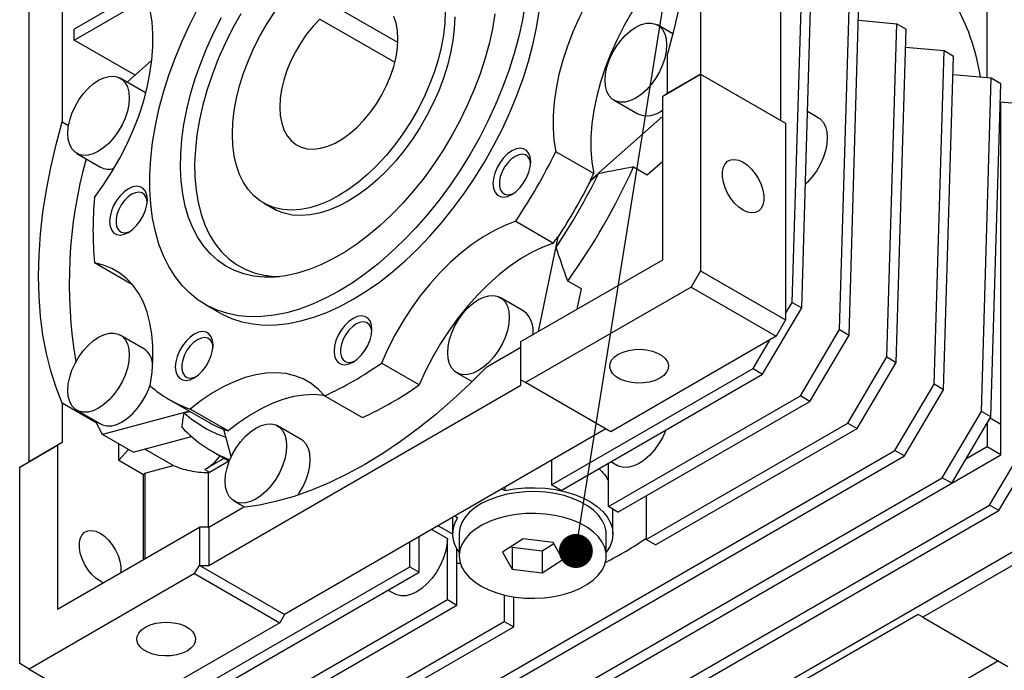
# Model space of a CAD drawing. Header units: millimetres. Extents: x 32 to 1365, y 32 to 1048.
# Tile 6 of 11: x 1137 to 1284, y 643 to 740. Entities that reach past the tile are written whole.
import ezdxf

# ---------------------------------------------------------------- set-up
doc = ezdxf.new("R2010")
doc.units = ezdxf.units.MM
doc.header["$LTSCALE"] = 5
doc.linetypes.add('SLD-Solid', pattern=[0])
doc.layers.add('TEXT', color=140, linetype='SLD-Solid', lineweight=25)
doc.styles.get("Standard").update_dxf_attribs({"font": 'VERDANA.TTF'})
doc.dimstyles.new('SLDDIMSTYLE0', dxfattribs={"dimtxt": 0.18, "dimasz": 5.08, "dimexe": 0, "dimexo": 0.0625, "dimgap": 0, "dimtad": 0, "dimtih": 1, "dimtoh": 1, "dimdec": 0, "dimrnd": 1e-09, "dimzin": 0, "dimdsep": 46, "dimtxsty": 'Standard', "dimblk1": 'DOT', "dimblk2": 'DOT', "dimsah": 1, "dimcen": 0.09, "dimadec": 0, "dimazin": 0, "dimtfac": 5.08, "dimtdec": 0, "dimtofl": 0, "dimtmove": 0, "dimatfit": 3, "dimldrblk": 'DOT', "dimfxl": 0, "dimfrac": 2, "dimtolj": 1, "dimtzin": 0, "dimarcsym": 0})

# ---------------------------------------------------------------- blocks, each defined once
blk = doc.blocks.new('_Dot')
at = {"color": 0, "linetype": 'ByBlock', "lineweight": -2}
blk.add_line((-0.5, 0), (-1, 0), dxfattribs=at)
at = {"color": 0, "linetype": 'ByBlock', "const_width": 0.5}
blk.add_lwpolyline([(-0.25, 0, 1), (0.25, 0, 1)], format="xyb", close=True, dxfattribs=at)

msp = doc.modelspace()

# ---------------------------------------------------------------- linework, layer by layer
for p, q in [((1238.747, 810.072), (1238.747, 731.685)), ((1250.768, 724.745), (1250.768, 789.66)), ((1143.288, 754.965), (1143.288, 724.579)), ((1138.338, 673.72), (1138.338, 752.107)), ((1252.468, 697.553), (1253.95, 747.405)), ((1253.883, 696.737), (1255.364, 746.588)), ((1156.723, 745.165), (1145.056, 738.43)), ((1281.563, 744.324), (1281.563, 731.137)), ((1145.056, 736.797), (1156.723, 743.532)), ((1193.479, 736.434), (1181.825, 743.162)), ((1259.54, 693.471), (1261.021, 743.323)), ((1260.954, 692.655), (1262.435, 742.506)), ((1181.825, 739.93), (1193.028, 733.463)), ((1262.354, 739.754), (1268.092, 739.241)), ((1266.611, 689.389), (1268.092, 739.241)), ((1268.092, 739.241), (1269.506, 738.424)), ((1145.056, 736.797), (1145.056, 738.43)), ((1234.62, 737.723), (1232.323, 739.049)), ((1268.025, 688.572), (1269.506, 738.424)), ((1154.177, 731.531), (1145.056, 736.797)), ((1275.163, 735.159), (1269.425, 735.672)), ((1273.682, 685.307), (1275.163, 735.159)), ((1276.578, 734.342), (1275.163, 735.159)), ((1153.01, 730.496), (1156.696, 733.765)), ((1233.798, 728.827), (1233.798, 734.716)), ((1275.096, 684.49), (1276.578, 734.342)), ((1155.505, 729.056), (1151.969, 731.097)), ((1233.09, 728.419), (1238.747, 731.684)), ((1238.747, 731.685), (1233.798, 728.827)), ((1238.747, 731.685), (1250.768, 724.745)), ((1238.747, 731.685), (1238.747, 731.684)), ((1238.747, 731.684), (1238.747, 702.289)), ((1238.747, 731.684), (1251.475, 724.337)), ((1282.234, 731.077), (1276.496, 731.59)), ((1280.753, 681.225), (1282.234, 731.077)), ((1283.649, 730.26), (1282.234, 731.077)), ((1282.167, 680.408), (1283.649, 730.26)), ((1225.823, 727.791), (1229.359, 725.75)), ((1233.09, 728.419), (1233.798, 728.827)), ((1233.09, 703.923), (1233.09, 728.419)), ((1283.613, 727.504), (1283.613, 679.301)), ((1289.305, 726.995), (1283.613, 727.504)), ((1256.364, 725.17), (1254.755, 726.099)), ((1143.288, 724.579), (1144.234, 724.034)), ((1233.09, 725.406), (1222.258, 715.8)), ((1250.768, 724.745), (1251.475, 724.337)), ((1251.475, 724.337), (1251.475, 694.941)), ((1222.768, 716.815), (1217.112, 720.08)), ((1145.47, 719.838), (1149.005, 717.797)), ((1230.788, 716.635), (1233.09, 718.677)), ((1228.737, 717.819), (1230.788, 716.635)), ((1222.258, 715.8), (1222.329, 715.759)), ((1222.329, 715.759), (1223.496, 716.795)), ((1173.405, 712.407), (1174.819, 711.59)), ((1211.11, 709.685), (1216.767, 706.419)), ((1217.39, 707.369), (1214.487, 693.183)), ((1217.148, 705.799), (1217.461, 707.328)), ((1217.461, 707.328), (1217.39, 707.369)), ((1211.877, 691.676), (1233.09, 703.923)), ((1153.773, 700.185), (1148.116, 703.451)), ((1238.747, 702.289), (1237.333, 699.839)), ((1238.747, 702.289), (1251.475, 694.941)), ((1237.333, 699.839), (1212.584, 685.552)), ((1220.932, 699.564), (1218.881, 700.748)), ((1220.315, 696.547), (1220.932, 699.564)), ((1237.333, 699.839), (1250.061, 692.492)), ((1212.323, 696.244), (1208.788, 698.285)), ((1164.655, 697.251), (1166.777, 696.026)), ((1248.028, 686.829), (1253.883, 696.737)), ((1251.475, 695.872), (1252.468, 697.553)), ((1252.468, 697.553), (1253.883, 696.737)), ((1251.475, 694.941), (1250.061, 692.492)), ((1155.505, 690.621), (1151.969, 692.662)), ((1250.061, 692.492), (1225.312, 678.205)), ((1253.685, 683.563), (1259.54, 693.471)), ((1255.099, 682.747), (1260.954, 692.655)), ((1259.54, 693.471), (1260.954, 692.655)), ((1206.777, 687.916), (1211.877, 690.86)), ((1211.877, 685.961), (1211.877, 691.676)), ((1246.614, 687.645), (1249.176, 691.981)), ((1260.756, 679.481), (1266.611, 689.389)), ((1266.611, 689.389), (1268.025, 688.572)), ((1196.676, 685.211), (1191.019, 688.477)), ((1262.171, 678.665), (1268.025, 688.572)), ((1202.288, 687.027), (1204.586, 685.701)), ((1216.473, 670.245), (1246.614, 687.645)), ((1217.888, 669.429), (1248.028, 686.829)), ((1246.614, 687.645), (1248.028, 686.829)), ((1165.208, 658.203), (1211.877, 685.144)), ((1211.877, 685.961), (1212.584, 685.552)), ((1211.877, 685.144), (1211.877, 685.961)), ((1225.312, 678.205), (1212.584, 685.552)), ((1267.827, 675.399), (1273.682, 685.307)), ((1275.096, 684.49), (1273.682, 685.307)), ((1182.531, 683.577), (1188.188, 680.311)), ((1224.984, 666.994), (1253.685, 683.563)), ((1255.099, 682.747), (1253.685, 683.563)), ((1269.242, 674.582), (1275.096, 684.49)), ((1143.288, 682.466), (1143.288, 676.577)), ((1148.371, 679.532), (1143.288, 682.466)), ((1159.277, 683.036), (1165.005, 679.729)), ((1226.398, 666.177), (1255.099, 682.747)), ((1145.47, 681.404), (1149.005, 679.363)), ((1162.31, 681.285), (1149.289, 677.797)), ((1161.509, 681.01), (1162.381, 681.244)), ((1168.097, 678.323), (1162.44, 681.589)), ((1274.898, 671.317), (1280.753, 681.225)), ((1276.313, 670.5), (1282.167, 680.408)), ((1282.167, 680.408), (1280.753, 681.225)), ((1149.289, 677.797), (1148.239, 679.805)), ((1179.04, 677.03), (1175.504, 679.071)), ((1230.616, 662.081), (1260.756, 679.481)), ((1260.756, 679.481), (1262.171, 678.665)), ((1281.598, 679.446), (1281.598, 675.92)), ((1283.649, 679.281), (1282.047, 680.206)), ((1283.649, 674.736), (1283.649, 679.281)), ((1153.886, 675.143), (1149.289, 677.797)), ((1153.886, 675.143), (1162.63, 677.486)), ((1168.565, 674.478), (1167.474, 678.553)), ((1224.605, 678.613), (1176.522, 650.855)), ((1232.03, 661.265), (1262.171, 678.665)), ((1136.924, 672.903), (1142.581, 676.169)), ((1143.288, 676.577), (1138.338, 673.72)), ((1143.288, 676.577), (1142.581, 676.169)), ((1142.581, 676.169), (1142.581, 651.672)), ((1151.773, 673.924), (1151.773, 676.363)), ((1281.598, 675.92), (1278.437, 674.096)), ((1283.649, 674.736), (1281.598, 675.92)), ((1281.969, 667.235), (1287.824, 677.143)), ((1283.384, 666.418), (1289.238, 676.326)), ((1153.207, 675.535), (1151.773, 673.924)), ((1159.872, 673.159), (1155.626, 675.61)), ((1165.73, 675.269), (1168.275, 673.8)), ((1186.333, 628.353), (1267.827, 675.399)), ((1187.747, 627.537), (1269.242, 674.582)), ((1269.242, 674.582), (1267.827, 675.399)), ((1276.314, 670.502), (1283.649, 674.736)), ((1138.338, 673.72), (1136.924, 672.903)), ((1151.773, 673.924), (1155.45, 671.801)), ((1155.627, 672), (1159.872, 673.159)), ((1167.543, 674.223), (1164.629, 672.541)), ((1165.301, 672.153), (1168.215, 673.835)), ((1216.473, 673.919), (1216.473, 670.245)), ((1224.984, 666.994), (1224.984, 673.525)), ((1225.33, 673.725), (1226.33, 673.148)), ((1136.924, 643.508), (1136.924, 672.903)), ((1155.45, 671.801), (1155.627, 672)), ((1155.45, 659.102), (1155.45, 671.801)), ((1155.627, 672), (1155.627, 659.204)), ((1164.629, 672.541), (1165.301, 672.153)), ((1165.173, 663.919), (1165.173, 672.081)), ((1193.404, 624.271), (1274.898, 671.317)), ((1194.818, 623.455), (1276.313, 670.5)), ((1217.888, 669.429), (1216.473, 670.245)), ((1276.313, 670.5), (1274.898, 671.317)), ((1209.05, 669.633), (1209.467, 669.392)), ((1209.467, 669.874), (1209.467, 669.392)), ((1230.616, 668.612), (1230.616, 662.081)), ((1169.005, 667.813), (1170.593, 666.896)), ((1200.475, 620.189), (1281.969, 667.235)), ((1283.384, 666.418), (1281.969, 667.235)), ((1165.208, 663.919), (1170.308, 666.863)), ((1198.796, 610.239), (1297.084, 666.979)), ((1201.889, 619.373), (1283.384, 666.418)), ((1226.398, 666.177), (1224.984, 666.994)), ((1225.645, 662.898), (1225.645, 666.612)), ((1199.521, 664.132), (1201.645, 662.906)), ((1201.645, 665.358), (1201.645, 662.898)), ((1202.396, 665.31), (1201.979, 665.551)), ((1297.437, 665.142), (1271.981, 650.447)), ((1142.581, 651.672), (1163.794, 663.919)), ((1163.794, 663.919), (1163.794, 658.203)), ((1165.208, 663.919), (1163.794, 663.919)), ((1165.208, 663.919), (1165.208, 658.203)), ((1198.547, 663.57), (1200.892, 662.216)), ((1202.645, 662.898), (1202.645, 659.632)), ((1224.645, 659.632), (1224.645, 662.898)), ((1195.26, 657.999), (1195.26, 661.672)), ((1196.674, 657.183), (1196.674, 662.489)), ((1200.892, 653.086), (1200.892, 662.216)), ((1212.206, 662.165), (1209.125, 660.179)), ((1216.726, 661.618), (1212.206, 662.165)), ((1215.084, 660.364), (1216.807, 661.475)), ((1218.166, 659.085), (1216.726, 661.618)), ((1232.03, 661.265), (1230.616, 662.081)), ((1202.307, 652.27), (1202.307, 660.63)), ((1209.125, 660.179), (1210.564, 657.645)), ((1210.483, 661.055), (1210.564, 660.912)), ((1210.564, 660.912), (1215.084, 660.364)), ((1210.564, 660.912), (1210.564, 657.645)), ((1215.084, 660.364), (1215.084, 657.098)), ((1215.084, 657.098), (1218.166, 659.085)), ((1163.087, 656.978), (1138.338, 642.691)), ((1163.087, 656.978), (1163.794, 658.203)), ((1163.087, 656.978), (1175.815, 649.63)), ((1176.522, 650.855), (1163.794, 658.203)), ((1163.794, 658.203), (1165.208, 658.203)), ((1165.12, 640.599), (1195.26, 657.999)), ((1166.534, 639.783), (1196.674, 657.183)), ((1195.26, 657.999), (1196.674, 657.183)), ((1210.564, 657.645), (1215.084, 657.098)), ((1192.046, 654.511), (1193.046, 653.934)), ((1172.191, 636.517), (1200.892, 653.086)), ((1200.892, 653.086), (1202.307, 652.27)), ((1209.402, 653.773), (1209.402, 649.835)), ((1210.817, 649.019), (1210.817, 653.495)), ((1173.605, 635.701), (1202.307, 652.27)), ((1175.815, 649.63), (1151.066, 635.343)), ((1176.522, 650.855), (1175.815, 649.63)), ((1179.262, 632.435), (1209.402, 649.835)), ((1209.402, 649.835), (1210.817, 649.019)), ((1271.274, 650.855), (1224.605, 623.914)), ((1271.981, 650.447), (1271.274, 650.855)), ((1271.981, 650.447), (1284.709, 643.099)), ((1180.676, 631.619), (1210.817, 649.019)), ((1138.338, 642.691), (1136.924, 643.508)), ((1283.295, 643.916), (1236.626, 616.974)), ((1138.338, 642.691), (1151.066, 635.343))]:
    msp.add_line(p, q)
at = {"flags": 128}
for points in [[(1233.798, 776.83), (1234.727, 774.477), (1235.518, 771.989), (1236.169, 769.375), (1236.677, 766.643), (1237.041, 763.799), (1237.26, 760.853), (1237.333, 757.814), (1237.26, 754.69), (1237.041, 751.492), (1236.677, 748.228), (1236.169, 744.909), (1235.518, 741.543), (1234.727, 738.143), (1233.798, 734.716)], [(1225.434, 748.085), (1224.085, 746.205), (1222.823, 744.245), (1221.659, 742.219), (1220.6, 740.143), (1219.655, 738.033), (1218.83, 735.904), (1218.132, 733.772), (1217.567, 731.653), (1217.138, 729.563), (1216.848, 727.517), (1216.7, 725.532), (1216.695, 723.621), (1216.832, 721.799), (1217.112, 720.08)], [(1231.09, 744.819), (1229.742, 742.939), (1228.48, 740.979), (1227.316, 738.953), (1226.257, 736.878), (1225.312, 734.767), (1224.487, 732.638), (1223.789, 730.506), (1223.224, 728.387), (1222.794, 726.297), (1222.505, 724.252), (1222.357, 722.266), (1222.351, 720.355), (1222.489, 718.534), (1222.768, 716.815)], [(1212.508, 742.301), (1212.098, 739.835), (1211.554, 737.329), (1210.878, 734.797), (1210.075, 732.251), (1209.149, 729.703), (1208.102, 727.166), (1206.942, 724.651), (1205.673, 722.172), (1204.302, 719.741), (1202.834, 717.368), (1201.279, 715.067), (1199.642, 712.847), (1197.932, 710.72), (1196.158, 708.696), (1194.327, 706.786), (1192.45, 704.997), (1190.534, 703.34), (1188.59, 701.822), (1186.627, 700.45), (1184.654, 699.231), (1182.681, 698.172), (1180.717, 697.277), (1178.773, 696.55), (1176.857, 695.996), (1174.98, 695.617), (1173.149, 695.414), (1171.375, 695.389), (1169.665, 695.542), (1168.029, 695.872), (1166.473, 696.377), (1165.006, 697.056), (1163.634, 697.904), (1162.365, 698.918), (1161.205, 700.092), (1160.159, 701.422), (1159.232, 702.899), (1158.429, 704.519), (1157.754, 706.271), (1157.21, 708.148), (1156.799, 710.141), (1156.524, 712.24), (1156.387, 714.435), (1156.387, 716.715), (1156.524, 719.068), (1156.799, 721.485), (1157.21, 723.951), (1157.754, 726.457), (1158.429, 728.989), (1159.232, 731.535), (1160.159, 734.083), (1161.205, 736.62), (1162.365, 739.135), (1163.634, 741.614)], [(1148.116, 713.252), (1149.465, 715.132), (1150.727, 717.092), (1151.891, 719.118), (1152.95, 721.193), (1153.895, 723.304), (1154.72, 725.433), (1155.417, 727.565), (1155.983, 729.684), (1156.412, 731.774), (1156.702, 733.82), (1156.85, 735.805), (1156.855, 737.716), (1156.718, 739.538), (1156.438, 741.257)], [(1207.999, 740.733), (1207.628, 738.494), (1207.126, 736.217), (1206.495, 733.915), (1205.739, 731.601), (1204.863, 729.289), (1203.87, 726.992), (1202.768, 724.723), (1201.561, 722.495), (1200.258, 720.321), (1198.866, 718.213), (1197.392, 716.184), (1195.845, 714.245), (1194.234, 712.406), (1192.568, 710.68), (1190.857, 709.074), (1189.11, 707.6), (1187.338, 706.265), (1185.55, 705.076), (1183.757, 704.041), (1181.97, 703.166), (1180.197, 702.455), (1178.451, 701.912), (1176.739, 701.542), (1175.073, 701.345), (1173.462, 701.324), (1171.916, 701.477), (1170.442, 701.805), (1169.049, 702.305), (1167.746, 702.974), (1166.54, 703.809), (1165.437, 704.805), (1164.445, 705.956), (1163.568, 707.256), (1162.812, 708.697), (1162.181, 710.27), (1161.679, 711.968), (1161.308, 713.779), (1161.072, 715.695), (1160.97, 717.703), (1161.004, 719.792), (1161.173, 721.951), (1161.477, 724.167), (1161.914, 726.427), (1162.481, 728.718), (1163.174, 731.028), (1163.991, 733.342), (1164.927, 735.648), (1165.975, 737.933), (1167.13, 740.183)], [(1169.976, 740.733), (1168.753, 738.53), (1167.634, 736.282), (1166.626, 734.003), (1165.735, 731.706), (1164.966, 729.406), (1164.324, 727.116), (1163.813, 724.849), (1163.436, 722.62), (1163.195, 720.441), (1163.091, 718.327), (1163.126, 716.289), (1163.298, 714.341), (1163.608, 712.493), (1164.052, 710.756), (1164.629, 709.142), (1165.335, 707.66), (1166.166, 706.319), (1167.116, 705.126), (1168.18, 704.09), (1169.352, 703.216), (1170.624, 702.509), (1171.99, 701.974), (1173.44, 701.615), (1174.965, 701.432), (1175.777, 701.408)], [(1166.777, 696.026), (1167.127, 695.831), (1168.594, 695.153), (1170.15, 694.647), (1171.787, 694.317), (1173.496, 694.164), (1175.271, 694.189), (1177.101, 694.392), (1178.979, 694.771), (1180.894, 695.326), (1182.839, 696.052), (1184.802, 696.947), (1186.775, 698.007), (1188.748, 699.225), (1190.711, 700.597), (1192.656, 702.115), (1194.571, 703.773), (1196.449, 705.561), (1198.279, 707.472), (1200.054, 709.495), (1201.763, 711.622), (1203.4, 713.842), (1204.956, 716.144), (1206.423, 718.516), (1207.794, 720.948), (1209.063, 723.427), (1210.224, 725.941), (1211.27, 728.478), (1212.197, 731.026), (1213, 733.572), (1213.675, 736.104), (1214.219, 738.61), (1214.63, 741.077)], [(1200.564, 741.078), (1200.496, 739.343), (1200.293, 737.545), (1199.956, 735.699), (1199.489, 733.821), (1198.896, 731.926), (1198.181, 730.03), (1197.35, 728.151), (1196.411, 726.303), (1195.372, 724.503), (1194.242, 722.767), (1193.029, 721.108), (1191.745, 719.541), (1190.401, 718.079), (1189.008, 716.736), (1187.577, 715.521), (1186.122, 714.447), (1184.654, 713.521), (1183.186, 712.752), (1181.73, 712.146), (1180.3, 711.709), (1178.906, 711.444), (1177.562, 711.353), (1176.278, 711.438), (1175.066, 711.697), (1173.935, 712.128), (1172.896, 712.728), (1171.957, 713.492), (1171.127, 714.412), (1170.412, 715.482), (1169.818, 716.692), (1169.351, 718.031), (1169.015, 719.489), (1168.812, 721.052), (1168.744, 722.708)], [(1168.744, 722.708), (1168.812, 724.443), (1169.015, 726.241), (1169.351, 728.087), (1169.818, 729.965), (1170.412, 731.86), (1171.127, 733.756), (1171.957, 735.635), (1172.896, 737.483), (1173.935, 739.283), (1175.066, 741.019)], [(1201.978, 740.261), (1201.91, 738.527), (1201.707, 736.729), (1201.37, 734.883), (1200.903, 733.004), (1200.31, 731.109), (1199.595, 729.214), (1198.764, 727.334), (1197.825, 725.487), (1196.786, 723.687), (1195.656, 721.95), (1194.443, 720.291), (1193.16, 718.724), (1191.815, 717.263), (1190.422, 715.919), (1188.991, 714.705), (1187.536, 713.63), (1186.068, 712.704), (1184.6, 711.935), (1183.144, 711.33), (1181.714, 710.892), (1180.321, 710.627), (1178.976, 710.537), (1177.692, 710.621), (1176.48, 710.88), (1175.349, 711.312), (1174.819, 711.59)], [(1181.825, 739.93), (1180.802, 738.856), (1179.839, 737.673), (1178.952, 736.4), (1178.153, 735.056), (1177.456, 733.663), (1176.872, 732.242), (1176.41, 730.816), (1176.076, 729.406), (1175.877, 728.035), (1175.815, 726.725), (1175.891, 725.495), (1176.104, 724.366), (1176.452, 723.354), (1176.927, 722.476), (1177.523, 721.745), (1178.231, 721.173), (1179.039, 720.769), (1179.935, 720.538), (1180.905, 720.486), (1181.933, 720.611), (1183.004, 720.913), (1184.101, 721.387), (1185.206, 722.025), (1186.303, 722.818), (1187.374, 723.752), (1188.403, 724.814), (1189.372, 725.987), (1190.268, 727.252), (1191.077, 728.589), (1191.784, 729.978), (1192.38, 731.397), (1192.856, 732.824), (1193.203, 734.237), (1193.416, 735.612), (1193.492, 736.93), (1193.43, 738.169), (1193.231, 739.309), (1192.897, 740.334)], [(1229.073, 738.728), (1229.871, 739.108), (1230.645, 739.315), (1231.371, 739.343), (1232.027, 739.191), (1232.594, 738.864), (1233.054, 738.372), (1233.392, 737.729), (1233.599, 736.955), (1233.669, 736.073), (1233.599, 735.111), (1233.392, 734.098), (1233.054, 733.064), (1232.594, 732.041), (1232.027, 731.06), (1231.371, 730.15), (1230.645, 729.34), (1229.871, 728.654), (1229.073, 728.113), (1228.275, 727.732), (1227.501, 727.525), (1226.775, 727.497), (1226.119, 727.649), (1225.552, 727.976), (1225.093, 728.468), (1224.754, 729.111), (1224.547, 729.885), (1224.477, 730.767), (1224.547, 731.729), (1224.754, 732.742), (1225.093, 733.776), (1225.552, 734.799), (1226.119, 735.78), (1226.775, 736.69), (1227.501, 737.5), (1228.275, 738.186), (1229.073, 738.728)], [(1148.719, 730.775), (1149.518, 731.155), (1150.291, 731.362), (1151.018, 731.391), (1151.674, 731.239), (1152.24, 730.912), (1152.7, 730.419), (1153.038, 729.776), (1153.246, 729.002), (1153.316, 728.121), (1153.246, 727.159), (1153.038, 726.146), (1152.7, 725.112), (1152.24, 724.088), (1151.674, 723.107), (1151.018, 722.198), (1150.291, 721.388), (1149.518, 720.701), (1148.719, 720.16), (1147.921, 719.78), (1147.147, 719.573), (1146.421, 719.544), (1145.765, 719.696), (1145.199, 720.023), (1144.739, 720.516), (1144.4, 721.159), (1144.193, 721.933), (1144.123, 722.814), (1144.193, 723.776), (1144.4, 724.789), (1144.739, 725.823), (1145.199, 726.847), (1145.765, 727.828), (1146.421, 728.737), (1147.147, 729.547), (1147.921, 730.234), (1148.719, 730.775)], [(1155.78, 728.867), (1155.776, 728.871), (1155.505, 729.056)], [(1143.288, 682.466), (1142.358, 684.819), (1141.567, 687.306), (1140.916, 689.92), (1140.408, 692.653), (1140.044, 695.497), (1139.825, 698.443), (1139.752, 701.482), (1139.825, 704.605), (1140.044, 707.804), (1140.408, 711.068), (1140.916, 714.387), (1141.567, 717.752), (1142.358, 721.153), (1143.288, 724.579)], [(1256.364, 725.17), (1256.636, 724.985), (1257.095, 724.493), (1257.434, 723.85), (1257.641, 723.076), (1257.711, 722.194), (1257.641, 721.232), (1257.434, 720.219), (1257.095, 719.185), (1256.636, 718.162), (1256.069, 717.181), (1255.413, 716.271), (1254.687, 715.461), (1254.432, 715.217)], [(1210.525, 720.22), (1209.896, 719.774), (1209.298, 719.188), (1208.761, 718.489), (1208.314, 717.713), (1207.977, 716.899), (1207.767, 716.088), (1207.697, 715.321), (1207.767, 714.635), (1207.977, 714.065), (1208.314, 713.64), (1208.761, 713.382), (1209.298, 713.302), (1209.896, 713.406), (1210.525, 713.687), (1211.154, 714.132), (1211.752, 714.719), (1212.288, 715.418), (1212.736, 716.194), (1213.073, 717.007), (1213.282, 717.818), (1213.353, 718.586), (1213.282, 719.272), (1213.073, 719.842), (1212.736, 720.266), (1212.288, 720.525), (1211.752, 720.605), (1211.154, 720.501), (1210.525, 720.22)], [(1211.003, 719.391), (1210.441, 718.987), (1209.911, 718.45), (1209.445, 717.809), (1209.069, 717.102), (1208.806, 716.371), (1208.67, 715.658), (1208.67, 715.003), (1208.806, 714.446), (1209.069, 714.019), (1209.445, 713.746), (1209.911, 713.644), (1210.441, 713.718), (1210.776, 713.845)], [(1213.342, 718.291), (1213.336, 718.351), (1213.201, 718.908), (1212.937, 719.335), (1212.562, 719.608), (1212.095, 719.711), (1211.566, 719.637), (1211.003, 719.391)], [(1245.111, 711.361), (1244.466, 711.812), (1243.849, 712.4), (1243.287, 713.099), (1242.804, 713.879), (1242.423, 714.706), (1242.159, 715.542), (1242.024, 716.353), (1242.024, 717.103), (1242.159, 717.758), (1242.423, 718.29), (1242.804, 718.676), (1243.287, 718.899), (1243.849, 718.949), (1244.466, 718.825), (1245.111, 718.531), (1245.757, 718.08), (1246.374, 717.492), (1246.936, 716.793), (1247.418, 716.013), (1247.8, 715.186), (1248.064, 714.349), (1248.198, 713.538), (1248.198, 712.789), (1248.064, 712.134), (1247.8, 711.602), (1247.418, 711.216), (1246.936, 710.993), (1246.374, 710.942), (1245.757, 711.067), (1245.111, 711.361)], [(1153.187, 714.545), (1152.558, 714.1), (1151.96, 713.513), (1151.424, 712.814), (1150.976, 712.039), (1150.639, 711.225), (1150.43, 710.414), (1150.359, 709.646), (1150.43, 708.96), (1150.639, 708.39), (1150.976, 707.966), (1151.424, 707.707), (1151.96, 707.628), (1152.558, 707.731), (1153.187, 708.013), (1153.817, 708.458), (1154.415, 709.044), (1154.951, 709.743), (1155.399, 710.519), (1155.736, 711.333), (1155.945, 712.144), (1156.016, 712.912), (1155.945, 713.597), (1155.736, 714.167), (1155.399, 714.592), (1154.951, 714.85), (1154.415, 714.93), (1153.817, 714.826), (1153.187, 714.545)], [(1153.666, 713.716), (1153.103, 713.313), (1152.574, 712.775), (1152.107, 712.134), (1151.732, 711.428), (1151.468, 710.696), (1151.333, 709.983), (1151.333, 709.329), (1151.468, 708.772), (1151.732, 708.344), (1152.107, 708.072), (1152.574, 707.969), (1153.103, 708.043), (1153.438, 708.17)], [(1156.005, 712.616), (1155.999, 712.676), (1155.863, 713.233), (1155.6, 713.661), (1155.224, 713.933), (1154.758, 714.036), (1154.228, 713.962), (1153.666, 713.716)], [(1211.11, 709.685), (1209.482, 709.068), (1207.835, 708.276), (1206.183, 707.316), (1204.538, 706.196), (1202.911, 704.922), (1201.316, 703.505), (1199.764, 701.956), (1198.266, 700.286), (1196.835, 698.507), (1195.48, 696.634), (1194.211, 694.679), (1193.039, 692.658), (1191.973, 690.585), (1191.019, 688.477)], [(1216.767, 706.419), (1215.139, 705.802), (1213.492, 705.011), (1211.84, 704.051), (1210.195, 702.93), (1208.568, 701.656), (1206.973, 700.24), (1205.421, 698.69), (1203.923, 697.02), (1202.491, 695.242), (1201.136, 693.368), (1199.868, 691.413), (1198.696, 689.392), (1197.629, 687.319), (1196.676, 685.211)], [(1156.438, 685.054), (1156.718, 687.096), (1156.855, 689.076), (1156.85, 690.981), (1156.702, 692.796), (1156.412, 694.507), (1155.983, 696.101), (1155.417, 697.567), (1154.72, 698.894), (1153.895, 700.071), (1152.95, 701.09), (1151.891, 701.943), (1150.727, 702.624), (1149.465, 703.128), (1148.116, 703.451)], [(1205.538, 697.964), (1206.336, 698.344), (1207.11, 698.551), (1207.836, 698.579), (1208.492, 698.427), (1209.059, 698.1), (1209.518, 697.608), (1209.857, 696.965), (1210.064, 696.191), (1210.134, 695.31), (1210.064, 694.348), (1209.857, 693.334), (1209.518, 692.3), (1209.059, 691.277), (1208.492, 690.296), (1207.836, 689.386), (1207.11, 688.576), (1206.336, 687.89), (1205.538, 687.349), (1204.74, 686.969), (1203.966, 686.761), (1203.24, 686.733), (1202.584, 686.885), (1202.017, 687.212), (1201.558, 687.705), (1201.219, 688.348), (1201.012, 689.122), (1200.942, 690.003), (1201.012, 690.965), (1201.219, 691.978), (1201.558, 693.012), (1202.017, 694.035), (1202.584, 695.016), (1203.24, 695.926), (1203.966, 696.736), (1204.74, 697.422), (1205.538, 697.964)], [(1186.775, 695.149), (1186.146, 694.704), (1185.548, 694.117), (1185.011, 693.418), (1184.564, 692.643), (1184.227, 691.829), (1184.017, 691.018), (1183.947, 690.25), (1184.017, 689.564), (1184.227, 688.994), (1184.564, 688.57), (1185.011, 688.311), (1185.548, 688.232), (1186.146, 688.335), (1186.775, 688.617), (1187.404, 689.062), (1188.002, 689.648), (1188.538, 690.347), (1188.986, 691.123), (1189.323, 691.937), (1189.532, 692.748), (1189.603, 693.516), (1189.532, 694.201), (1189.323, 694.771), (1188.986, 695.196), (1188.538, 695.454), (1188.002, 695.534), (1187.404, 695.43), (1186.775, 695.149)], [(1187.253, 694.32), (1186.691, 693.917), (1186.161, 693.379), (1185.695, 692.738), (1185.319, 692.032), (1185.056, 691.3), (1184.92, 690.587), (1184.92, 689.933), (1185.056, 689.376), (1185.319, 688.948), (1185.695, 688.676), (1186.161, 688.573), (1186.691, 688.647), (1187.026, 688.774)], [(1189.592, 693.22), (1189.586, 693.28), (1189.451, 693.837), (1189.187, 694.265), (1188.812, 694.537), (1188.345, 694.64), (1187.816, 694.566), (1187.253, 694.32)], [(1148.719, 692.34), (1149.518, 692.721), (1150.291, 692.928), (1151.018, 692.956), (1151.674, 692.804), (1152.24, 692.477), (1152.7, 691.984), (1153.038, 691.341), (1153.246, 690.568), (1153.316, 689.686), (1153.246, 688.724), (1153.038, 687.711), (1152.7, 686.677), (1152.24, 685.654), (1151.674, 684.673), (1151.018, 683.763), (1150.291, 682.953), (1149.518, 682.267), (1148.719, 681.725), (1147.921, 681.345), (1147.147, 681.138), (1146.421, 681.11), (1145.765, 681.262), (1145.199, 681.589), (1144.739, 682.081), (1144.4, 682.724), (1144.193, 683.498), (1144.123, 684.38), (1144.193, 685.342), (1144.4, 686.355), (1144.739, 687.389), (1145.199, 688.412), (1145.765, 689.393), (1146.421, 690.303), (1147.147, 691.113), (1147.921, 691.799), (1148.719, 692.34)], [(1163.025, 692.798), (1162.396, 692.353), (1161.798, 691.766), (1161.261, 691.068), (1160.814, 690.292), (1160.477, 689.478), (1160.267, 688.667), (1160.197, 687.899), (1160.267, 687.214), (1160.477, 686.644), (1160.814, 686.219), (1161.261, 685.961), (1161.798, 685.881), (1162.396, 685.985), (1163.025, 686.266), (1163.654, 686.711), (1164.252, 687.298), (1164.788, 687.997), (1165.236, 688.772), (1165.573, 689.586), (1165.782, 690.397), (1165.853, 691.165), (1165.782, 691.851), (1165.573, 692.42), (1165.236, 692.845), (1164.788, 693.104), (1164.252, 693.183), (1163.654, 693.08), (1163.025, 692.798)], [(1165.842, 690.87), (1165.836, 690.93), (1165.701, 691.487), (1165.437, 691.914), (1165.062, 692.187), (1164.595, 692.289), (1164.066, 692.216), (1163.503, 691.97)], [(1163.503, 691.97), (1162.941, 691.566), (1162.411, 691.028), (1161.945, 690.388), (1161.569, 689.681), (1161.306, 688.95), (1161.17, 688.236), (1161.17, 687.582), (1161.306, 687.025), (1161.569, 686.598), (1161.945, 686.325), (1162.411, 686.223), (1162.941, 686.296), (1163.276, 686.424)], [(1232.659, 686.209), (1231.946, 685.876), (1231.128, 685.636), (1230.242, 685.498), (1229.325, 685.471), (1228.419, 685.554), (1227.562, 685.743), (1226.792, 686.032), (1226.143, 686.407), (1225.643, 686.851), (1225.315, 687.346), (1225.171, 687.869), (1225.219, 688.398), (1225.457, 688.91), (1225.873, 689.382), (1226.451, 689.794), (1227.164, 690.127), (1227.982, 690.367), (1228.868, 690.505), (1229.785, 690.532), (1230.691, 690.449), (1231.548, 690.26), (1232.318, 689.971), (1232.967, 689.596), (1233.466, 689.152), (1233.795, 688.657), (1233.939, 688.134), (1233.891, 687.605), (1233.653, 687.093), (1233.237, 686.621), (1232.659, 686.209)], [(1206.777, 687.916), (1204.275, 685.398), (1201.726, 683.012), (1199.137, 680.766), (1196.516, 678.667), (1193.872, 676.72), (1191.211, 674.931), (1188.543, 673.307), (1185.874, 671.85), (1183.214, 670.567), (1180.569, 669.461), (1177.949, 668.535), (1175.36, 667.792), (1172.81, 667.234), (1170.308, 666.863)], [(1182.531, 683.577), (1181.577, 684.584), (1180.511, 685.425), (1179.339, 686.093), (1178.07, 686.584), (1176.715, 686.893), (1175.284, 687.019), (1173.786, 686.96), (1172.234, 686.717), (1170.639, 686.291), (1169.012, 685.687), (1167.367, 684.908), (1165.715, 683.96), (1164.068, 682.851), (1162.44, 681.589)], [(1149.005, 679.363), (1149.301, 679.221), (1149.957, 679.069), (1150.683, 679.097), (1151.457, 679.304), (1152.255, 679.684), (1153.053, 680.226), (1153.827, 680.912), (1154.553, 681.722), (1155.209, 682.632), (1155.776, 683.613), (1156.235, 684.636), (1156.492, 685.381)], [(1182.508, 683.605), (1182.372, 683.627), (1180.941, 683.753), (1179.443, 683.694), (1177.891, 683.451), (1176.296, 683.026), (1174.669, 682.421), (1173.024, 681.643), (1171.372, 680.695), (1169.725, 679.586), (1168.097, 678.323)], [(1172.255, 678.749), (1173.053, 679.13), (1173.827, 679.337), (1174.553, 679.365), (1175.209, 679.213), (1175.775, 678.886), (1176.235, 678.394), (1176.574, 677.751), (1176.781, 676.977), (1176.851, 676.095), (1176.781, 675.133), (1176.574, 674.12), (1176.235, 673.086), (1175.775, 672.063), (1175.209, 671.082), (1174.553, 670.172), (1173.827, 669.362), (1173.053, 668.676), (1172.255, 668.134), (1171.456, 667.754), (1170.683, 667.547), (1169.956, 667.519), (1169.3, 667.671), (1168.734, 667.998), (1168.274, 668.49), (1167.936, 669.133), (1167.728, 669.907), (1167.658, 670.789), (1167.728, 671.751), (1167.936, 672.764), (1168.274, 673.798), (1168.734, 674.821), (1169.3, 675.802), (1169.956, 676.712), (1170.683, 677.522), (1171.456, 678.208), (1172.255, 678.749)], [(1233.587, 678.492), (1233.56, 678.421), (1233.101, 677.398), (1232.534, 676.417), (1231.878, 675.507), (1231.152, 674.697), (1230.378, 674.011), (1229.58, 673.47), (1228.782, 673.09), (1228.008, 672.882), (1227.282, 672.854), (1226.625, 673.006), (1226.33, 673.148)], [(1178.534, 668.727), (1178.744, 669.041), (1179.311, 670.022), (1179.77, 671.045), (1180.109, 672.079), (1180.316, 673.092), (1180.386, 674.054), (1180.316, 674.936), (1180.109, 675.71), (1179.77, 676.353), (1179.311, 676.845), (1179.04, 677.03)], [(1224.645, 662.898), (1224.625, 663.283), (1224.438, 664.125), (1224.058, 664.944), (1223.493, 665.727), (1222.752, 666.46), (1221.849, 667.129), (1220.799, 667.722), (1219.621, 668.229), (1218.337, 668.642), (1216.969, 668.951), (1215.541, 669.153), (1214.08, 669.243), (1212.611, 669.22), (1211.161, 669.084), (1209.755, 668.838), (1208.418, 668.485), (1207.175, 668.033), (1206.047, 667.49), (1205.054, 666.864), (1204.215, 666.168), (1203.545, 665.413), (1203.054, 664.613), (1202.752, 663.783), (1202.645, 662.937), (1202.645, 662.898)], [(1209.467, 669.392), (1210.95, 669.649), (1212.479, 669.793), (1214.026, 669.822), (1215.568, 669.736), (1217.077, 669.536), (1218.529, 669.226), (1219.9, 668.81), (1221.167, 668.296), (1222.308, 667.692), (1223.305, 667.008), (1224.142, 666.255), (1224.803, 665.447), (1225.279, 664.596), (1225.561, 663.717), (1225.644, 662.825), (1225.528, 661.933), (1225.214, 661.058), (1224.707, 660.213), (1224.645, 660.129)], [(1224.411, 658.329), (1224.616, 659.169), (1224.625, 660.017), (1224.438, 660.858), (1224.058, 661.678), (1223.493, 662.461), (1222.752, 663.193), (1221.849, 663.862), (1220.799, 664.456), (1219.621, 664.963), (1218.337, 665.375), (1216.969, 665.685), (1215.541, 665.887), (1214.08, 665.977), (1212.611, 665.954), (1211.161, 665.818), (1209.755, 665.572), (1208.418, 665.219), (1207.175, 664.767), (1206.047, 664.224), (1205.054, 663.598), (1204.215, 662.902), (1203.545, 662.147), (1203.054, 661.347), (1202.752, 660.517), (1202.645, 659.671), (1202.734, 658.824), (1203.018, 657.992), (1203.492, 657.189), (1204.146, 656.429), (1204.97, 655.727), (1205.949, 655.094), (1207.066, 654.543), (1208.299, 654.082), (1209.628, 653.72), (1211.029, 653.464), (1212.477, 653.318), (1213.945, 653.284), (1215.408, 653.364), (1216.839, 653.555), (1218.214, 653.855), (1219.507, 654.258), (1220.695, 654.757), (1221.758, 655.343), (1222.675, 656.006), (1223.432, 656.733), (1224.014, 657.512), (1224.411, 658.329)], [(1149.413, 655.616), (1148.945, 655.846), (1148.299, 656.296), (1147.682, 656.884), (1147.12, 657.583), (1146.638, 658.363), (1146.256, 659.19), (1145.992, 660.027), (1145.858, 660.838), (1145.858, 661.587), (1145.992, 662.242), (1146.256, 662.774), (1146.638, 663.16), (1147.12, 663.383), (1147.682, 663.434), (1148.299, 663.309), (1148.945, 663.015), (1149.59, 662.564), (1150.207, 661.976), (1150.769, 661.277), (1151.252, 660.497), (1151.633, 659.671), (1151.897, 658.834), (1152.032, 658.023), (1152.032, 657.273), (1152.013, 657.118)], [(1200.892, 662.216), (1200.823, 661.254), (1200.615, 660.241), (1200.277, 659.207), (1199.817, 658.184), (1199.251, 657.203), (1198.594, 656.293), (1197.868, 655.483), (1197.094, 654.797), (1196.296, 654.256), (1195.498, 653.875), (1194.724, 653.668), (1193.998, 653.64), (1193.342, 653.792), (1193.046, 653.934)], [(1202.307, 658.543), (1202.587, 658.551), (1202.803, 658.56)], [(1161.948, 645.389), (1161.235, 645.056), (1160.417, 644.815), (1159.531, 644.678), (1158.615, 644.65), (1157.708, 644.733), (1156.851, 644.923), (1156.082, 645.212), (1155.433, 645.586), (1154.933, 646.031), (1154.604, 646.525), (1154.46, 647.048), (1154.508, 647.578), (1154.746, 648.089), (1155.162, 648.561), (1155.74, 648.973), (1156.453, 649.307), (1157.271, 649.547), (1158.158, 649.684), (1159.074, 649.712), (1159.98, 649.629), (1160.837, 649.439), (1161.607, 649.151), (1162.256, 648.776), (1162.756, 648.332), (1163.085, 647.837), (1163.228, 647.314), (1163.18, 646.785), (1162.943, 646.273), (1162.526, 645.801), (1161.948, 645.389)]]:
    msp.add_lwpolyline(points, dxfattribs=at)
for centre, radius, start, end in [((1248.341, 726.379), 32.63, 8.53548, 28.12238), ((1230.721, 729.053), 3.573, 247.59277, 311.54912), ((1131.971, 762.306), 95.036, 326.37932, 333.62068), ((1214.325, 700.42), 69.992, 164.57325, 189.67454), ((1150.253, 720.166), 2.677, 242.21397, 286.96011), ((1136.97, 759.42), 100.757, 324.38655, 335.61345), ((1136.718, 759.566), 96.746, 326.23753, 333.76247), ((1137.633, 759.037), 95.112, 327.06627, 332.93373), ((1138.258, 758.717), 94.329, 332.93669, 333.62644), ((1199.667, 708.351), 51.783, 174.56958, 185.43042), ((1138.225, 758.655), 94.326, 326.37351, 327.06328), ((1210.143, 693.413), 3.574, 348.43783, 52.40743), ((1153.841, 688.151), 2.978, 2.41077, 56.03938), ((1161.008, 730.661), 51.77, 294.56601, 305.42862), ((1168.508, 699.026), 18.463, 229.17675, 250.8125), ((1166.665, 727.395), 51.77, 294.56601, 305.42862), ((1173.907, 695.151), 18.807, 228.75587, 251.02246), ((1174.23, 695.718), 18.459, 240.01564, 248.54318), ((1175.602, 692.384), 19.757, 223.27568, 248.48563), ((1174.316, 696.144), 18.875, 248.74566, 250.76187), ((1160.177, 679.877), 8.581, 301.25441, 321.86967), ((1162.301, 677.349), 5.999, 298.5976, 300.00225), ((1206.03, 662.889), 4.367, 146.3323, 218.88681), ((1199.439, 708.048), 55.396, 296.91358, 304.2498)]:
    msp.add_arc(centre, radius, start, end)
for points in [[(1228.737, 717.819), (1226.988, 717.499), (1225.24, 717.159), (1223.496, 716.795)], [(1218.881, 700.748), (1218.284, 702.423), (1217.704, 704.106), (1217.148, 705.799)], [(1161.218, 678.841), (1161.285, 679.57), (1161.38, 680.293), (1161.509, 681.01)]]:
    msp.add_open_spline(points, degree=3)
for points, knots in [([(1159.872, 673.159), (1160.619, 672.832), (1161.472, 672.564), (1163.282, 672.196), (1164.237, 672.096), (1165.173, 672.081)], [0, 0, 0, 0, 0.5, 0.5, 1, 1, 1, 1]), ([(1223.532, 672.687), (1223.846, 672.394), (1224.451, 671.828), (1224.811, 671.158), (1224.984, 670.836)], [0, 0, 0, 0, 0.5189561, 1, 1, 1, 1])]:
    msp.add_open_spline(points, degree=3, knots=knots)

# ---------------------------------------------------------------- leaders
at = {"layer": 'TEXT'}
msp.add_leader([(1220.104, 660.363), (1273.924, 996.811), (1305.674, 996.811)], dimstyle='SLDDIMSTYLE0', dxfattribs=at)

doc.saveas('drawing.dxf')
